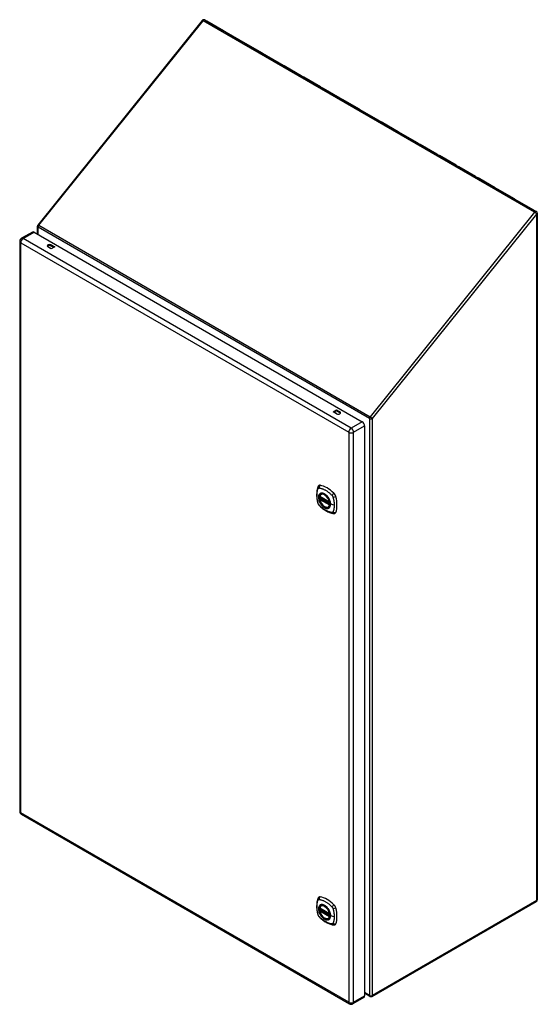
# Model space of a CAD drawing. Header units: inches. Extents: x 118.4 to 140.3, y 34.7 to 76.3.
import ezdxf

# ---------------------------------------------------------------- set-up
doc = ezdxf.new("R2010")
doc.units = ezdxf.units.IN
doc.header["$MEASUREMENT"] = 0
doc.layers.add('Visible Edges(ANSI)', color=7, linetype='Continuous', lineweight=25)
doc.layers.add('Visible Tangent Edges(ANSI)', color=7, linetype='Continuous', lineweight=25)

msp = doc.modelspace()

# ---------------------------------------------------------------- linework, layer by layer
at = {"layer": 'Visible Edges(ANSI)'}
for p, q in [((126.153, 76.302), (119.201, 67.653)), ((126.261, 76.322), (140.284, 68.226)), ((126.343, 76.272), (127.057, 75.859)), ((127.057, 75.859), (126.343, 76.272)), ((126.343, 76.272), (126.343, 76.272)), ((127.163, 75.798), (127.877, 75.386)), ((127.877, 75.386), (127.163, 75.798)), ((127.163, 75.798), (127.163, 75.798)), ((127.983, 75.325), (128.697, 74.912)), ((128.697, 74.912), (127.983, 75.325)), ((127.983, 75.325), (127.983, 75.325)), ((128.803, 74.851), (129.517, 74.439)), ((129.517, 74.439), (128.803, 74.851)), ((128.803, 74.851), (128.803, 74.851)), ((129.623, 74.378), (130.337, 73.966)), ((130.337, 73.966), (129.623, 74.378)), ((129.623, 74.378), (129.623, 74.378)), ((130.443, 73.904), (131.157, 73.492)), ((131.157, 73.492), (130.443, 73.904)), ((130.443, 73.904), (130.443, 73.904)), ((131.263, 73.431), (131.977, 73.019)), ((131.977, 73.019), (131.263, 73.431)), ((131.263, 73.431), (131.263, 73.431)), ((132.083, 72.957), (132.797, 72.545)), ((132.797, 72.545), (132.083, 72.957)), ((132.083, 72.957), (132.083, 72.957)), ((132.903, 72.484), (133.617, 72.072)), ((133.617, 72.072), (132.903, 72.484)), ((132.903, 72.484), (132.903, 72.484)), ((134.437, 71.598), (133.723, 72.01)), ((133.724, 72.01), (133.723, 72.01)), ((133.724, 72.01), (134.437, 71.598)), ((135.257, 71.125), (134.543, 71.537)), ((134.544, 71.537), (135.257, 71.125)), ((134.544, 71.537), (134.544, 71.537)), ((135.364, 71.063), (136.078, 70.651)), ((136.077, 70.651), (135.364, 71.063)), ((135.364, 71.063), (135.364, 71.063)), ((136.184, 70.59), (136.898, 70.178)), ((136.898, 70.178), (136.184, 70.59)), ((136.184, 70.59), (136.184, 70.59)), ((137.004, 70.116), (137.718, 69.704)), ((137.718, 69.704), (137.004, 70.116)), ((137.004, 70.116), (137.004, 70.116)), ((137.824, 69.643), (138.538, 69.231)), ((138.538, 69.231), (137.824, 69.643)), ((137.824, 69.643), (137.824, 69.643)), ((138.644, 69.169), (139.358, 68.757)), ((139.358, 68.757), (138.644, 69.169)), ((138.644, 69.169), (138.644, 69.169)), ((139.464, 68.696), (140.178, 68.284)), ((140.178, 68.284), (139.464, 68.696)), ((139.464, 68.696), (139.464, 68.696)), ((140.326, 68.153), (140.326, 39.131)), ((119.183, 67.267), (119.183, 67.601)), ((118.964, 67.358), (118.502, 67.091)), ((119.037, 67.351), (132.915, 59.338)), ((118.429, 66.965), (118.429, 42.869)), ((119.765, 66.643), (119.622, 66.726)), ((119.765, 66.809), (119.909, 66.726)), ((119.871, 66.705), (119.765, 66.766)), ((119.909, 66.726), (119.765, 66.643)), ((131.689, 59.759), (131.833, 59.842)), ((131.833, 59.676), (131.689, 59.759)), ((131.833, 59.798), (131.727, 59.737)), ((131.833, 59.842), (131.976, 59.759)), ((131.833, 59.842), (131.833, 59.798)), ((131.976, 59.716), (131.833, 59.798)), ((133.018, 59.16), (133.018, 35.064)), ((131.18, 56.272), (131.19, 56.278)), ((131.124, 56.168), (131.538, 55.929)), ((131.124, 56.072), (131.137, 56.08)), ((131.143, 56.092), (131.143, 56.094)), ((131.149, 56.106), (131.189, 56.13)), ((131.493, 55.73), (131.503, 55.736)), ((118.502, 42.742), (132.379, 34.73)), ((131.124, 38.774), (131.538, 38.535)), ((131.149, 38.712), (131.189, 38.736)), ((131.18, 38.878), (131.19, 38.884)), ((133.332, 35.045), (140.284, 39.059)), ((131.124, 38.679), (131.137, 38.687)), ((131.143, 38.698), (131.143, 38.701)), ((131.493, 38.336), (131.503, 38.342)), ((132.988, 34.997), (132.525, 34.73)), ((133.248, 35.045), (133.018, 35.178))]:
    msp.add_line(p, q, dxfattribs=at)
at = {"layer": 'Visible Edges(ANSI)', "flags": 128}
for points in [[(131.084, 56.637), (131.071, 56.624), (131.061, 56.61), (131.053, 56.595), (131.046, 56.581)], [(131.046, 56.581), (131.039, 56.56), (131.032, 56.54), (131.027, 56.521), (131.022, 56.503), (131.018, 56.484), (131.014, 56.465), (131.006, 56.425), (131.001, 56.384), (130.997, 56.343), (130.994, 56.3), (130.994, 56.257), (130.994, 56.214), (130.997, 56.17), (131.001, 56.125), (131.006, 56.081), (131.013, 56.035), (131.021, 55.99), (131.031, 55.944), (131.037, 55.921), (131.039, 55.909), (131.043, 55.895)], [(131.118, 56.181), (131.122, 56.196), (131.127, 56.21), (131.134, 56.223), (131.141, 56.235), (131.149, 56.246), (131.159, 56.256), (131.169, 56.264), (131.18, 56.272)], [(131.433, 56.192), (131.451, 56.169), (131.469, 56.146), (131.486, 56.121), (131.501, 56.096), (131.516, 56.07), (131.529, 56.043), (131.54, 56.016), (131.55, 55.988)], [(131.043, 55.895), (131.048, 55.882), (131.053, 55.869), (131.059, 55.856), (131.065, 55.844), (131.072, 55.832), (131.08, 55.821), (131.089, 55.81), (131.099, 55.799)], [(131.099, 55.799), (131.109, 55.789), (131.118, 55.78), (131.135, 55.764), (131.169, 55.733), (131.205, 55.703), (131.24, 55.674), (131.277, 55.647), (131.313, 55.622), (131.35, 55.598), (131.387, 55.575), (131.425, 55.554), (131.463, 55.535), (131.501, 55.518), (131.539, 55.503), (131.577, 55.489), (131.615, 55.477), (131.654, 55.467), (131.673, 55.463), (131.683, 55.461), (131.694, 55.459)], [(131.493, 55.73), (131.481, 55.724), (131.469, 55.719), (131.457, 55.716), (131.443, 55.714), (131.43, 55.714), (131.416, 55.715), (131.402, 55.717), (131.387, 55.72), (131.373, 55.725), (131.358, 55.731), (131.343, 55.738), (131.329, 55.746), (131.314, 55.755), (131.299, 55.765), (131.285, 55.776), (131.271, 55.788), (131.257, 55.801), (131.244, 55.815), (131.231, 55.83), (131.218, 55.845), (131.206, 55.861), (131.194, 55.878), (131.183, 55.895), (131.173, 55.913), (131.163, 55.931), (131.154, 55.949), (131.146, 55.967), (131.139, 55.986), (131.132, 56.004), (131.127, 56.023), (131.122, 56.042), (131.118, 56.06)], [(131.137, 56.08), (131.14, 56.082), (131.142, 56.086), (131.143, 56.089), (131.143, 56.092)], [(131.694, 55.459), (131.71, 55.457), (131.726, 55.457), (131.744, 55.459), (131.762, 55.464)], [(131.046, 39.187), (131.039, 39.166), (131.032, 39.146), (131.027, 39.128), (131.022, 39.109), (131.018, 39.091), (131.014, 39.071), (131.006, 39.031), (131.001, 38.99), (130.997, 38.949), (130.994, 38.907), (130.994, 38.864), (130.994, 38.82), (130.997, 38.776), (131.001, 38.732), (131.006, 38.687), (131.013, 38.642), (131.021, 38.596), (131.031, 38.55), (131.037, 38.527), (131.039, 38.516), (131.043, 38.502)], [(131.084, 39.244), (131.071, 39.23), (131.061, 39.216), (131.053, 39.201), (131.046, 39.187)], [(131.118, 38.787), (131.122, 38.802), (131.127, 38.816), (131.134, 38.829), (131.141, 38.841), (131.149, 38.852), (131.159, 38.862), (131.169, 38.871), (131.18, 38.878)], [(131.433, 38.798), (131.451, 38.776), (131.469, 38.752), (131.486, 38.728), (131.501, 38.702), (131.516, 38.676), (131.529, 38.649), (131.54, 38.622), (131.55, 38.595)], [(131.043, 38.502), (131.048, 38.488), (131.053, 38.475), (131.059, 38.462), (131.065, 38.45), (131.072, 38.438), (131.08, 38.427), (131.089, 38.416), (131.099, 38.405)], [(131.099, 38.405), (131.109, 38.395), (131.118, 38.386), (131.135, 38.37), (131.169, 38.339), (131.205, 38.309), (131.24, 38.281), (131.277, 38.253), (131.313, 38.228), (131.35, 38.204), (131.387, 38.181), (131.425, 38.161), (131.463, 38.142), (131.501, 38.124), (131.539, 38.109), (131.577, 38.095), (131.615, 38.083), (131.654, 38.073), (131.673, 38.069), (131.683, 38.067), (131.694, 38.065)], [(131.493, 38.336), (131.481, 38.33), (131.469, 38.326), (131.457, 38.322), (131.443, 38.321), (131.43, 38.32), (131.416, 38.321), (131.402, 38.323), (131.387, 38.326), (131.373, 38.331), (131.358, 38.337), (131.343, 38.344), (131.329, 38.352), (131.314, 38.361), (131.299, 38.371), (131.285, 38.382), (131.271, 38.395), (131.257, 38.408), (131.244, 38.421), (131.231, 38.436), (131.218, 38.451), (131.206, 38.467), (131.194, 38.484), (131.183, 38.501), (131.173, 38.519), (131.163, 38.537), (131.154, 38.555), (131.146, 38.573), (131.139, 38.592), (131.132, 38.611), (131.127, 38.629), (131.122, 38.648), (131.118, 38.666)], [(131.137, 38.687), (131.14, 38.689), (131.142, 38.692), (131.143, 38.695), (131.143, 38.698)], [(131.694, 38.065), (131.71, 38.064), (131.726, 38.064), (131.744, 38.066), (131.762, 38.07)]]:
    msp.add_lwpolyline(points, dxfattribs=at)
at = {"layer": 'Visible Edges(ANSI)'}
for centre, radius, start, end in [((126.219, 76.249), 0.084, 60, 141.206), ((140.242, 68.153), 0.084, 0, 60), ((119.267, 67.601), 0.084, 141.206, 180), ((118.575, 66.965), 0.146, 120, 180), ((131.13, 56.178), 0.0118, 166.5554, 240), ((131.13, 56.062), 0.0118, 120, 190.611), ((131.154, 56.096), 0.0118, 120, 187.8283), ((131.543, 55.939), 0.0118, 240, 282.6344), ((118.575, 42.869), 0.146, 180, 240), ((140.242, 39.131), 0.084, 300, 0), ((131.13, 38.784), 0.0118, 166.5554, 240), ((131.154, 38.702), 0.0118, 120, 187.8283), ((131.13, 38.668), 0.0118, 120, 190.611), ((131.543, 38.545), 0.0118, 240, 282.6344), ((133.29, 35.118), 0.084, 240, 300), ((132.452, 34.857), 0.146, 240, 300)]:
    msp.add_arc(centre, radius, start, end, dxfattribs=at)
for centre, major_axis, start_param, end_param in [((126.313, 76.195), (0.042, 0.0727), 0.260445, 0.261799), ((126.313, 76.195), (0.042, 0.0727), 0.261799, 0.263154), ((127.027, 75.783), (0.042, 0.0727), 0.260445, 0.261799), ((127.027, 75.783), (0.042, 0.0727), 0.261799, 0.263153), ((127.133, 75.722), (0.042, 0.0727), 0.260445, 0.261799), ((127.133, 75.722), (0.042, 0.0727), 0.261799, 0.263154), ((127.847, 75.309), (0.042, 0.0727), 0.260445, 0.261799), ((127.847, 75.309), (0.042, 0.0727), 0.261799, 0.263153), ((127.953, 75.248), (0.042, 0.0727), 0.260445, 0.261799), ((127.953, 75.248), (0.042, 0.0727), 0.261799, 0.263154), ((128.667, 74.836), (0.042, 0.0727), 0.260445, 0.261799), ((128.667, 74.836), (0.042, 0.0727), 0.261799, 0.263153), ((128.773, 74.775), (0.042, 0.0727), 0.260445, 0.261799), ((128.773, 74.775), (0.042, 0.0727), 0.261799, 0.263154), ((129.487, 74.362), (0.042, 0.0727), 0.260445, 0.261799), ((129.487, 74.362), (0.042, 0.0727), 0.261799, 0.263154), ((129.593, 74.301), (0.042, 0.0727), 0.260445, 0.261799), ((129.593, 74.301), (0.042, 0.0727), 0.261799, 0.263154), ((130.307, 73.889), (0.042, 0.0727), 0.260445, 0.261799), ((130.307, 73.889), (0.042, 0.0727), 0.261799, 0.263154), ((130.413, 73.828), (0.042, 0.0727), 0.260445, 0.261799), ((130.413, 73.828), (0.042, 0.0727), 0.261799, 0.263154), ((131.127, 73.416), (0.042, 0.0727), 0.260445, 0.261799), ((131.127, 73.416), (0.042, 0.0727), 0.261799, 0.263154), ((131.233, 73.354), (0.042, 0.0727), 0.260445, 0.261799), ((131.233, 73.354), (0.042, 0.0727), 0.261799, 0.263154), ((131.947, 72.942), (0.042, 0.0727), 0.260445, 0.261799), ((131.947, 72.942), (0.042, 0.0727), 0.261799, 0.263154), ((132.054, 72.881), (0.042, 0.0727), 0.260445, 0.261799), ((132.054, 72.881), (0.042, 0.0727), 0.261799, 0.263154), ((132.767, 72.469), (0.042, 0.0727), 0.260445, 0.261799), ((132.767, 72.469), (0.042, 0.0727), 0.261799, 0.263154), ((132.874, 72.407), (0.042, 0.0727), 0.260445, 0.261799), ((132.874, 72.407), (0.042, 0.0727), 0.261799, 0.263154), ((133.588, 71.995), (0.042, 0.0727), 0.260445, 0.261799), ((133.588, 71.995), (0.042, 0.0727), 0.261799, 0.263154), ((133.694, 71.934), (0.042, 0.0727), 0.260445, 0.261799), ((133.694, 71.934), (0.042, 0.0727), 0.261799, 0.263154), ((134.408, 71.522), (0.042, 0.0727), 0.260445, 0.261799), ((134.408, 71.522), (0.042, 0.0727), 0.261799, 0.263154), ((134.514, 71.46), (0.042, 0.0727), 0.261799, 0.263154), ((134.514, 71.46), (0.042, 0.0727), 0.260445, 0.261799), ((135.228, 71.048), (0.042, 0.0727), 0.260445, 0.261799), ((135.228, 71.048), (0.042, 0.0727), 0.261799, 0.263154), ((135.334, 70.987), (0.042, 0.0727), 0.260445, 0.261799), ((135.334, 70.987), (0.042, 0.0727), 0.261799, 0.263154), ((136.048, 70.575), (0.042, 0.0727), 0.261799, 0.263154), ((136.048, 70.575), (0.042, 0.0727), 0.260445, 0.261799), ((136.154, 70.513), (0.042, 0.0727), 0.260445, 0.261799), ((136.154, 70.513), (0.042, 0.0727), 0.261799, 0.263154), ((136.868, 70.101), (0.042, 0.0727), 0.260445, 0.261799), ((136.868, 70.101), (0.042, 0.0727), 0.261799, 0.263154), ((136.974, 70.04), (0.042, 0.0727), 0.260445, 0.261799), ((136.974, 70.04), (0.042, 0.0727), 0.261799, 0.263154), ((137.688, 69.628), (0.042, 0.0727), 0.260445, 0.261799), ((137.688, 69.628), (0.042, 0.0727), 0.261799, 0.263153), ((137.794, 69.566), (0.042, 0.0727), 0.260445, 0.261799), ((137.794, 69.566), (0.042, 0.0727), 0.261799, 0.263154), ((138.508, 69.154), (0.042, 0.0727), 0.260445, 0.261799), ((138.508, 69.154), (0.042, 0.0727), 0.261799, 0.263153), ((138.614, 69.093), (0.042, 0.0727), 0.260445, 0.261799), ((138.614, 69.093), (0.042, 0.0727), 0.261799, 0.263154), ((139.328, 68.681), (0.042, 0.0727), 0.260445, 0.261799), ((139.328, 68.681), (0.042, 0.0727), 0.261799, 0.263153), ((139.434, 68.619), (0.042, 0.0727), 0.260445, 0.261799), ((139.434, 68.619), (0.042, 0.0727), 0.261799, 0.263154), ((140.148, 68.207), (0.042, 0.0727), 0.260445, 0.261799), ((140.148, 68.207), (0.042, 0.0727), 0.261799, 0.263153), ((119.037, 67.231), (-0.073, 0.126), 5.497787, 6.283185), ((119.693, 66.768), (-0.101, 0), 3.926991, 7.068583), ((119.693, 66.724), (-0.101, 0), 3.926991, 5.905007), ((131.905, 59.717), (0.102, 0), 3.926991, 7.068583), ((131.905, 59.674), (0.102, 0), 0.378178, 0.785398), ((132.915, 59.219), (0.073, -0.126), 0.785398, 2.356194), ((131.183, 56.492), (-0.089, 0.153), 5.825423, 6.408181), ((131.434, 55.494), (-0.64, 1.108), 5.170151, 5.825423), ((131.329, 55.997), (0.157, -0.273), 2.363977, 7.060801), ((131.685, 56.202), (0.089, -0.153), 1.113034, 2.028558), ((130.947, 56.338), (-0.64, 1.108), 3.599355, 4.254627), ((131.685, 55.623), (0.089, -0.153), 6.158189, 6.740947), ((131.183, 39.098), (-0.089, 0.153), 5.825423, 6.408181), ((131.434, 38.101), (-0.64, 1.108), 5.170151, 5.825423), ((131.329, 38.603), (0.157, -0.273), 2.363977, 7.060801), ((131.685, 38.808), (0.089, -0.153), 1.113034, 2.028558), ((130.947, 38.944), (-0.64, 1.108), 3.599355, 4.254627), ((131.685, 38.229), (0.089, -0.153), 6.158189, 6.740947), ((132.915, 35.124), (0.073, -0.126), 0, 0.785398)]:
    msp.add_ellipse(centre, major_axis=major_axis, ratio=0.57735, start_param=start_param, end_param=end_param, dxfattribs=at)
for centre in [(131.326, 55.995), (131.326, 38.601)]:
    msp.add_ellipse(centre, major_axis=(-0.16, 0.277), ratio=0.57735, dxfattribs=at)
at = {"layer": 'Visible Tangent Edges(ANSI)'}
for p, q in [((119.237, 67.643), (126.189, 76.292)), ((140.213, 68.195), (126.189, 76.292)), ((126.343, 76.272), (126.343, 76.272)), ((127.163, 75.798), (127.163, 75.798)), ((127.983, 75.325), (127.983, 75.325)), ((128.803, 74.851), (128.803, 74.851)), ((129.623, 74.378), (129.623, 74.378)), ((130.443, 73.904), (130.443, 73.904)), ((131.263, 73.431), (131.263, 73.431)), ((132.083, 72.957), (132.083, 72.957)), ((132.903, 72.484), (132.903, 72.484)), ((133.723, 72.01), (133.723, 72.01)), ((134.544, 71.537), (134.544, 71.537)), ((135.364, 71.063), (135.364, 71.063)), ((136.184, 70.59), (136.184, 70.59)), ((137.004, 70.116), (137.004, 70.116)), ((137.824, 69.643), (137.824, 69.643)), ((138.644, 69.169), (138.644, 69.169)), ((139.464, 68.696), (139.464, 68.696)), ((140.213, 68.195), (133.26, 59.546)), ((133.349, 59.47), (140.302, 68.119)), ((140.302, 39.097), (140.302, 68.119)), ((133.231, 59.47), (119.207, 67.566)), ((119.207, 67.252), (119.207, 67.566)), ((119.237, 67.643), (133.26, 59.546)), ((118.575, 67.084), (119.037, 67.351)), ((132.452, 59.071), (118.575, 67.084)), ((118.471, 66.905), (132.349, 58.893)), ((118.471, 42.809), (118.471, 66.905)), ((119.701, 66.682), (119.701, 66.68)), ((119.767, 66.644), (119.701, 66.682)), ((119.765, 66.809), (119.765, 66.766)), ((131.85, 59.668), (131.729, 59.738)), ((131.976, 59.759), (131.976, 59.716)), ((132.915, 59.338), (132.452, 59.071)), ((132.555, 58.893), (133.018, 59.16)), ((133.231, 59.47), (133.231, 35.083)), ((133.349, 35.083), (133.349, 59.47)), ((132.349, 58.893), (132.349, 34.797)), ((132.555, 34.797), (132.555, 58.893)), ((131.535, 55.934), (131.121, 56.173)), ((131.121, 56.057), (131.535, 55.818)), ((131.13, 56.072), (131.141, 56.078)), ((131.543, 55.833), (131.13, 56.072)), ((131.141, 56.078), (131.551, 55.842)), ((131.552, 55.859), (131.149, 56.091)), ((131.154, 56.106), (131.193, 56.128)), ((131.552, 55.876), (131.154, 56.106)), ((131.55, 55.837), (131.543, 55.833)), ((131.734, 55.808), (131.577, 55.848)), ((132.349, 34.797), (118.471, 42.809)), ((131.535, 38.54), (131.121, 38.779)), ((131.154, 38.712), (131.193, 38.734)), ((131.552, 38.482), (131.154, 38.712)), ((140.302, 39.097), (133.349, 35.083)), ((131.121, 38.664), (131.535, 38.425)), ((131.13, 38.678), (131.141, 38.685)), ((131.543, 38.439), (131.13, 38.678)), ((131.141, 38.685), (131.551, 38.448)), ((131.552, 38.465), (131.149, 38.697)), ((131.55, 38.443), (131.543, 38.439)), ((131.734, 38.415), (131.577, 38.454)), ((132.555, 34.797), (133.018, 35.064)), ((133.231, 35.083), (133.018, 35.206))]:
    msp.add_line(p, q, dxfattribs=at)
at = {"layer": 'Visible Tangent Edges(ANSI)', "flags": 128}
for points in [[(119.704, 66.679), (119.704, 66.679), (119.704, 66.679), (119.704, 66.679), (119.704, 66.679), (119.703, 66.679), (119.703, 66.679), (119.703, 66.68), (119.703, 66.68), (119.703, 66.68), (119.703, 66.68), (119.703, 66.68), (119.703, 66.68), (119.702, 66.681), (119.702, 66.681), (119.702, 66.681), (119.702, 66.681), (119.702, 66.681), (119.702, 66.681), (119.702, 66.682), (119.701, 66.682), (119.701, 66.682), (119.701, 66.682), (119.701, 66.682), (119.701, 66.682)], [(119.701, 66.682), (119.701, 66.682), (119.701, 66.682), (119.701, 66.682), (119.701, 66.682), (119.701, 66.682), (119.701, 66.682), (119.701, 66.682), (119.701, 66.681), (119.701, 66.681), (119.701, 66.681), (119.701, 66.681), (119.701, 66.681), (119.701, 66.681), (119.701, 66.681), (119.701, 66.681), (119.701, 66.681), (119.702, 66.681), (119.702, 66.68), (119.702, 66.68), (119.702, 66.68), (119.702, 66.68), (119.702, 66.68), (119.702, 66.68), (119.702, 66.68)], [(131.057, 55.881), (131.047, 55.914), (131.04, 55.944), (131.033, 55.973), (131.027, 56.003), (131.021, 56.032), (131.017, 56.061), (131.013, 56.09), (131.009, 56.119), (131.007, 56.147), (131.005, 56.175), (131.004, 56.203), (131.004, 56.23), (131.004, 56.257), (131.005, 56.283), (131.007, 56.309), (131.009, 56.334), (131.013, 56.358), (131.017, 56.383), (131.021, 56.406), (131.027, 56.429), (131.033, 56.451), (131.04, 56.473), (131.047, 56.494), (131.057, 56.516)], [(131.057, 56.516), (131.058, 56.517), (131.059, 56.519), (131.06, 56.521), (131.061, 56.522), (131.062, 56.524), (131.063, 56.525), (131.065, 56.526), (131.066, 56.527), (131.067, 56.529), (131.069, 56.53), (131.07, 56.531), (131.072, 56.532), (131.073, 56.532), (131.075, 56.533), (131.077, 56.534), (131.078, 56.535), (131.08, 56.535), (131.082, 56.536), (131.083, 56.536), (131.085, 56.536), (131.087, 56.536), (131.089, 56.537), (131.091, 56.537), (131.093, 56.537)], [(131.13, 56.292), (131.122, 56.284), (131.113, 56.275), (131.106, 56.265), (131.099, 56.254), (131.093, 56.242), (131.087, 56.23), (131.083, 56.216), (131.079, 56.202), (131.076, 56.188), (131.074, 56.172), (131.073, 56.156), (131.073, 56.14), (131.073, 56.122), (131.074, 56.105), (131.076, 56.087), (131.079, 56.069), (131.083, 56.051), (131.088, 56.032), (131.093, 56.013), (131.099, 55.994), (131.106, 55.976), (131.113, 55.957), (131.122, 55.938), (131.13, 55.92)], [(131.574, 55.85), (131.569, 55.792), (131.552, 55.744), (131.524, 55.706), (131.488, 55.682), (131.444, 55.673), (131.394, 55.678), (131.342, 55.698), (131.288, 55.731), (131.237, 55.777), (131.189, 55.832), (131.148, 55.895), (131.115, 55.962), (131.091, 56.031), (131.079, 56.099), (131.077, 56.161), (131.087, 56.216), (131.108, 56.261), (131.139, 56.293), (131.178, 56.311), (131.225, 56.315), (131.276, 56.305), (131.329, 56.28), (131.382, 56.241), (131.433, 56.192)], [(131.093, 56.537), (131.117, 56.534), (131.139, 56.53), (131.161, 56.525), (131.184, 56.519), (131.206, 56.513), (131.229, 56.505), (131.252, 56.497), (131.275, 56.488), (131.299, 56.477), (131.322, 56.466), (131.345, 56.454), (131.369, 56.441), (131.392, 56.427), (131.415, 56.412), (131.438, 56.397), (131.462, 56.38), (131.484, 56.363), (131.507, 56.345), (131.53, 56.326), (131.553, 56.306), (131.575, 56.286), (131.597, 56.266), (131.619, 56.244), (131.642, 56.219)], [(131.164, 56.311), (131.162, 56.31), (131.161, 56.31), (131.159, 56.309), (131.158, 56.308), (131.156, 56.308), (131.155, 56.307), (131.153, 56.306), (131.152, 56.306), (131.15, 56.305), (131.149, 56.304), (131.148, 56.303), (131.146, 56.303), (131.145, 56.302), (131.144, 56.301), (131.142, 56.3), (131.141, 56.299), (131.139, 56.298), (131.138, 56.297), (131.137, 56.297), (131.136, 56.296), (131.134, 56.295), (131.133, 56.294), (131.132, 56.293), (131.13, 56.292)], [(131.486, 56.125), (131.474, 56.142), (131.462, 56.158), (131.45, 56.174), (131.437, 56.19), (131.424, 56.205), (131.41, 56.219), (131.397, 56.232), (131.383, 56.244), (131.368, 56.256), (131.354, 56.267), (131.339, 56.276), (131.325, 56.285), (131.31, 56.293), (131.296, 56.3), (131.281, 56.306), (131.267, 56.311), (131.253, 56.315), (131.239, 56.317), (131.225, 56.319), (131.212, 56.32), (131.199, 56.319), (131.187, 56.317), (131.175, 56.315), (131.164, 56.311)], [(131.642, 56.219), (131.643, 56.218), (131.644, 56.217), (131.645, 56.216), (131.646, 56.215), (131.647, 56.214), (131.648, 56.212), (131.649, 56.211), (131.65, 56.21), (131.651, 56.209), (131.652, 56.208), (131.653, 56.206), (131.654, 56.205), (131.655, 56.204), (131.656, 56.203), (131.657, 56.201), (131.657, 56.2), (131.658, 56.199), (131.659, 56.198), (131.66, 56.196), (131.661, 56.195), (131.662, 56.194), (131.662, 56.192), (131.663, 56.191), (131.664, 56.19)], [(131.093, 55.818), (131.091, 55.82), (131.089, 55.823), (131.087, 55.825), (131.085, 55.827), (131.084, 55.83), (131.082, 55.832), (131.08, 55.835), (131.078, 55.837), (131.077, 55.84), (131.075, 55.842), (131.073, 55.845), (131.072, 55.848), (131.07, 55.85), (131.069, 55.853), (131.067, 55.856), (131.066, 55.859), (131.065, 55.861), (131.063, 55.864), (131.062, 55.867), (131.061, 55.87), (131.06, 55.873), (131.059, 55.875), (131.058, 55.878), (131.057, 55.881)], [(131.642, 55.501), (131.619, 55.503), (131.597, 55.507), (131.575, 55.512), (131.553, 55.518), (131.53, 55.525), (131.507, 55.533), (131.484, 55.541), (131.462, 55.551), (131.438, 55.561), (131.415, 55.572), (131.392, 55.585), (131.369, 55.598), (131.345, 55.612), (131.322, 55.626), (131.299, 55.642), (131.275, 55.658), (131.252, 55.675), (131.229, 55.693), (131.206, 55.712), (131.184, 55.731), (131.161, 55.751), (131.139, 55.772), (131.117, 55.793), (131.093, 55.818)], [(131.13, 55.92), (131.132, 55.918), (131.133, 55.915), (131.134, 55.913), (131.136, 55.91), (131.137, 55.908), (131.138, 55.905), (131.139, 55.903), (131.141, 55.901), (131.142, 55.898), (131.144, 55.896), (131.145, 55.893), (131.146, 55.891), (131.148, 55.888), (131.149, 55.886), (131.15, 55.884), (131.152, 55.881), (131.153, 55.879), (131.155, 55.877), (131.156, 55.874), (131.158, 55.872), (131.159, 55.869), (131.161, 55.867), (131.162, 55.865), (131.164, 55.862)], [(131.137, 56.08), (131.137, 56.08), (131.137, 56.08), (131.137, 56.08), (131.137, 56.08), (131.137, 56.08), (131.137, 56.08), (131.137, 56.08), (131.137, 56.08), (131.137, 56.08), (131.137, 56.08), (131.137, 56.08), (131.137, 56.08), (131.137, 56.08), (131.137, 56.08), (131.137, 56.08), (131.137, 56.08), (131.137, 56.08), (131.137, 56.08), (131.137, 56.08), (131.137, 56.08), (131.137, 56.08), (131.137, 56.08), (131.137, 56.08), (131.137, 56.08)], [(131.137, 56.08), (131.137, 56.08), (131.137, 56.08), (131.137, 56.08), (131.137, 56.08), (131.137, 56.08), (131.137, 56.08), (131.137, 56.08), (131.137, 56.08), (131.137, 56.08), (131.137, 56.08), (131.138, 56.08), (131.138, 56.08), (131.138, 56.08), (131.138, 56.08), (131.138, 56.08), (131.138, 56.08), (131.138, 56.079), (131.138, 56.079), (131.138, 56.079), (131.139, 56.079), (131.139, 56.079), (131.139, 56.079), (131.139, 56.079), (131.139, 56.079)], [(131.139, 56.079), (131.139, 56.079), (131.139, 56.079), (131.14, 56.079), (131.14, 56.079), (131.14, 56.079), (131.14, 56.079), (131.14, 56.079), (131.14, 56.079), (131.14, 56.079), (131.14, 56.079), (131.14, 56.079), (131.14, 56.079), (131.14, 56.079), (131.14, 56.079), (131.14, 56.079), (131.14, 56.079), (131.14, 56.079), (131.14, 56.079), (131.141, 56.079), (131.141, 56.079), (131.141, 56.078), (131.141, 56.078), (131.141, 56.078), (131.141, 56.078)], [(131.143, 56.093), (131.143, 56.093), (131.143, 56.093), (131.143, 56.093), (131.143, 56.093), (131.143, 56.093), (131.143, 56.093), (131.143, 56.093), (131.143, 56.093), (131.143, 56.093), (131.143, 56.093), (131.143, 56.093), (131.143, 56.093), (131.143, 56.093), (131.143, 56.093), (131.143, 56.093), (131.143, 56.093), (131.143, 56.092), (131.143, 56.092), (131.143, 56.092), (131.143, 56.092), (131.143, 56.092), (131.143, 56.092), (131.143, 56.092), (131.143, 56.092)], [(131.146, 56.093), (131.146, 56.093), (131.146, 56.093), (131.146, 56.093), (131.145, 56.093), (131.145, 56.093), (131.145, 56.093), (131.145, 56.093), (131.145, 56.093), (131.145, 56.093), (131.144, 56.093), (131.144, 56.093), (131.144, 56.093), (131.144, 56.093), (131.144, 56.093), (131.144, 56.093), (131.144, 56.093), (131.144, 56.093), (131.144, 56.093), (131.143, 56.093), (131.143, 56.093), (131.143, 56.093), (131.143, 56.093), (131.143, 56.093), (131.143, 56.093)], [(131.149, 56.091), (131.149, 56.091), (131.149, 56.091), (131.149, 56.091), (131.149, 56.091), (131.148, 56.092), (131.148, 56.092), (131.148, 56.092), (131.148, 56.092), (131.148, 56.092), (131.148, 56.092), (131.148, 56.092), (131.148, 56.092), (131.148, 56.092), (131.147, 56.092), (131.147, 56.092), (131.147, 56.092), (131.147, 56.092), (131.147, 56.092), (131.147, 56.092), (131.147, 56.093), (131.147, 56.093), (131.146, 56.093), (131.146, 56.093), (131.146, 56.093)], [(131.164, 55.862), (131.175, 55.846), (131.187, 55.829), (131.2, 55.813), (131.212, 55.798), (131.226, 55.783), (131.239, 55.769), (131.253, 55.756), (131.267, 55.744), (131.281, 55.732), (131.296, 55.721), (131.31, 55.712), (131.325, 55.703), (131.339, 55.695), (131.354, 55.688), (131.368, 55.682), (131.383, 55.677), (131.397, 55.673), (131.41, 55.67), (131.424, 55.669), (131.437, 55.668), (131.45, 55.669), (131.462, 55.67), (131.474, 55.673), (131.486, 55.677)], [(131.519, 56.067), (131.518, 56.07), (131.516, 56.072), (131.515, 56.075), (131.514, 56.077), (131.512, 56.08), (131.511, 56.082), (131.51, 56.085), (131.508, 56.087), (131.507, 56.09), (131.506, 56.092), (131.504, 56.094), (131.503, 56.097), (131.501, 56.099), (131.5, 56.102), (131.499, 56.104), (131.497, 56.106), (131.496, 56.109), (131.494, 56.111), (131.493, 56.113), (131.491, 56.116), (131.49, 56.118), (131.489, 56.12), (131.487, 56.123), (131.486, 56.125)], [(131.577, 55.848), (131.577, 55.857), (131.577, 55.865), (131.576, 55.874), (131.576, 55.883), (131.575, 55.892), (131.573, 55.901), (131.572, 55.91), (131.57, 55.919), (131.569, 55.928), (131.567, 55.937), (131.564, 55.946), (131.562, 55.956), (131.56, 55.965), (131.557, 55.974), (131.554, 55.984), (131.551, 55.993), (131.547, 56.003), (131.544, 56.012), (131.54, 56.021), (131.536, 56.031), (131.532, 56.04), (131.528, 56.049), (131.523, 56.058), (131.519, 56.067)], [(131.519, 55.696), (131.523, 55.7), (131.528, 55.704), (131.532, 55.708), (131.536, 55.713), (131.54, 55.718), (131.544, 55.723), (131.547, 55.728), (131.551, 55.734), (131.554, 55.74), (131.557, 55.746), (131.56, 55.752), (131.562, 55.758), (131.565, 55.765), (131.567, 55.771), (131.569, 55.778), (131.57, 55.785), (131.572, 55.793), (131.573, 55.8), (131.575, 55.808), (131.576, 55.816), (131.576, 55.824), (131.577, 55.832), (131.577, 55.84), (131.577, 55.848)], [(131.55, 55.988), (131.552, 55.982), (131.554, 55.976), (131.556, 55.97), (131.557, 55.965), (131.559, 55.959), (131.561, 55.953), (131.562, 55.947), (131.563, 55.941), (131.565, 55.935), (131.566, 55.929), (131.567, 55.923), (131.568, 55.918), (131.569, 55.912), (131.57, 55.906), (131.571, 55.9), (131.572, 55.895), (131.572, 55.889), (131.573, 55.883), (131.573, 55.878), (131.574, 55.872), (131.574, 55.867), (131.574, 55.861), (131.574, 55.856), (131.574, 55.85)], [(131.664, 56.19), (131.665, 56.188), (131.665, 56.187), (131.666, 56.186), (131.667, 56.184), (131.668, 56.183), (131.668, 56.182), (131.669, 56.18), (131.67, 56.179), (131.67, 56.177), (131.671, 56.176), (131.672, 56.175), (131.672, 56.173), (131.673, 56.172), (131.673, 56.171), (131.674, 56.169), (131.675, 56.168), (131.675, 56.166), (131.676, 56.165), (131.676, 56.163), (131.677, 56.162), (131.677, 56.161), (131.678, 56.159), (131.678, 56.158), (131.679, 56.156)], [(131.679, 56.156), (131.685, 56.138), (131.689, 56.123), (131.692, 56.109), (131.696, 56.094), (131.7, 56.079), (131.703, 56.064), (131.706, 56.05), (131.709, 56.035), (131.712, 56.02), (131.715, 56.006), (131.718, 55.991), (131.72, 55.977), (131.722, 55.962), (131.724, 55.948), (131.726, 55.933), (131.728, 55.919), (131.729, 55.905), (131.73, 55.891), (131.732, 55.877), (131.732, 55.863), (131.733, 55.849), (131.734, 55.836), (131.734, 55.822), (131.734, 55.808)], [(131.734, 55.808), (131.734, 55.795), (131.734, 55.782), (131.733, 55.768), (131.732, 55.755), (131.732, 55.742), (131.73, 55.73), (131.729, 55.717), (131.728, 55.704), (131.726, 55.692), (131.724, 55.68), (131.722, 55.667), (131.72, 55.655), (131.718, 55.644), (131.715, 55.632), (131.712, 55.62), (131.709, 55.609), (131.706, 55.598), (131.703, 55.586), (131.7, 55.576), (131.696, 55.565), (131.692, 55.554), (131.689, 55.544), (131.685, 55.533), (131.679, 55.522)], [(131.486, 55.677), (131.487, 55.677), (131.489, 55.678), (131.49, 55.678), (131.491, 55.679), (131.493, 55.68), (131.494, 55.68), (131.496, 55.681), (131.497, 55.682), (131.499, 55.683), (131.5, 55.683), (131.501, 55.684), (131.503, 55.685), (131.504, 55.686), (131.506, 55.687), (131.507, 55.687), (131.508, 55.688), (131.51, 55.689), (131.511, 55.69), (131.512, 55.691), (131.514, 55.692), (131.515, 55.693), (131.516, 55.694), (131.518, 55.695), (131.519, 55.696)], [(131.679, 55.522), (131.678, 55.52), (131.677, 55.518), (131.676, 55.517), (131.675, 55.515), (131.674, 55.514), (131.672, 55.513), (131.671, 55.511), (131.67, 55.51), (131.668, 55.509), (131.667, 55.508), (131.665, 55.507), (131.664, 55.506), (131.662, 55.505), (131.661, 55.504), (131.659, 55.504), (131.657, 55.503), (131.656, 55.502), (131.654, 55.502), (131.652, 55.502), (131.65, 55.501), (131.648, 55.501), (131.646, 55.501), (131.644, 55.501), (131.642, 55.501)], [(131.057, 39.122), (131.058, 39.123), (131.059, 39.125), (131.06, 39.127), (131.061, 39.128), (131.062, 39.13), (131.063, 39.131), (131.065, 39.132), (131.066, 39.134), (131.067, 39.135), (131.069, 39.136), (131.07, 39.137), (131.072, 39.138), (131.073, 39.139), (131.075, 39.139), (131.077, 39.14), (131.078, 39.141), (131.08, 39.141), (131.082, 39.142), (131.083, 39.142), (131.085, 39.142), (131.087, 39.143), (131.089, 39.143), (131.091, 39.143), (131.093, 39.143)], [(131.093, 39.143), (131.117, 39.14), (131.139, 39.136), (131.161, 39.131), (131.184, 39.126), (131.206, 39.119), (131.229, 39.112), (131.252, 39.103), (131.275, 39.094), (131.299, 39.084), (131.322, 39.072), (131.345, 39.06), (131.369, 39.047), (131.392, 39.033), (131.415, 39.019), (131.438, 39.003), (131.462, 38.986), (131.484, 38.969), (131.507, 38.951), (131.53, 38.932), (131.553, 38.913), (131.575, 38.892), (131.597, 38.872), (131.619, 38.85), (131.642, 38.825)], [(131.057, 38.487), (131.047, 38.52), (131.04, 38.55), (131.033, 38.58), (131.027, 38.609), (131.021, 38.638), (131.017, 38.667), (131.013, 38.696), (131.009, 38.725), (131.007, 38.753), (131.005, 38.781), (131.004, 38.809), (131.004, 38.836), (131.004, 38.863), (131.005, 38.889), (131.007, 38.915), (131.009, 38.94), (131.013, 38.965), (131.017, 38.989), (131.021, 39.012), (131.027, 39.035), (131.033, 39.057), (131.04, 39.079), (131.047, 39.1), (131.057, 39.122)], [(131.13, 38.898), (131.122, 38.89), (131.113, 38.881), (131.106, 38.871), (131.099, 38.86), (131.093, 38.848), (131.087, 38.836), (131.083, 38.823), (131.079, 38.808), (131.076, 38.794), (131.074, 38.778), (131.073, 38.762), (131.073, 38.746), (131.073, 38.729), (131.074, 38.711), (131.076, 38.693), (131.079, 38.675), (131.083, 38.657), (131.088, 38.638), (131.093, 38.619), (131.099, 38.601), (131.106, 38.582), (131.113, 38.563), (131.122, 38.545), (131.13, 38.526)], [(131.574, 38.457), (131.569, 38.398), (131.552, 38.35), (131.524, 38.312), (131.488, 38.288), (131.444, 38.279), (131.394, 38.284), (131.342, 38.304), (131.288, 38.337), (131.237, 38.383), (131.189, 38.438), (131.148, 38.501), (131.115, 38.568), (131.091, 38.637), (131.079, 38.705), (131.077, 38.767), (131.087, 38.822), (131.108, 38.867), (131.139, 38.899), (131.178, 38.918), (131.225, 38.922), (131.276, 38.911), (131.329, 38.886), (131.382, 38.848), (131.433, 38.798)], [(131.164, 38.917), (131.162, 38.917), (131.161, 38.916), (131.159, 38.915), (131.158, 38.915), (131.156, 38.914), (131.155, 38.913), (131.153, 38.913), (131.152, 38.912), (131.15, 38.911), (131.149, 38.91), (131.148, 38.91), (131.146, 38.909), (131.145, 38.908), (131.144, 38.907), (131.142, 38.906), (131.141, 38.905), (131.139, 38.905), (131.138, 38.904), (131.137, 38.903), (131.136, 38.902), (131.134, 38.901), (131.133, 38.9), (131.132, 38.899), (131.13, 38.898)], [(131.486, 38.731), (131.474, 38.748), (131.462, 38.765), (131.45, 38.781), (131.437, 38.796), (131.424, 38.811), (131.41, 38.825), (131.397, 38.838), (131.383, 38.85), (131.368, 38.862), (131.354, 38.873), (131.339, 38.883), (131.325, 38.892), (131.31, 38.899), (131.296, 38.906), (131.281, 38.912), (131.267, 38.917), (131.253, 38.921), (131.239, 38.924), (131.225, 38.925), (131.212, 38.926), (131.199, 38.925), (131.187, 38.924), (131.175, 38.921), (131.164, 38.917)], [(131.519, 38.674), (131.518, 38.676), (131.516, 38.679), (131.515, 38.681), (131.514, 38.683), (131.512, 38.686), (131.511, 38.688), (131.51, 38.691), (131.508, 38.693), (131.507, 38.696), (131.506, 38.698), (131.504, 38.701), (131.503, 38.703), (131.501, 38.705), (131.5, 38.708), (131.499, 38.71), (131.497, 38.712), (131.496, 38.715), (131.494, 38.717), (131.493, 38.72), (131.491, 38.722), (131.49, 38.724), (131.489, 38.727), (131.487, 38.729), (131.486, 38.731)], [(131.642, 38.825), (131.643, 38.824), (131.644, 38.823), (131.645, 38.822), (131.646, 38.821), (131.647, 38.82), (131.648, 38.819), (131.649, 38.817), (131.65, 38.816), (131.651, 38.815), (131.652, 38.814), (131.653, 38.813), (131.654, 38.811), (131.655, 38.81), (131.656, 38.809), (131.657, 38.808), (131.657, 38.806), (131.658, 38.805), (131.659, 38.804), (131.66, 38.802), (131.661, 38.801), (131.662, 38.8), (131.662, 38.799), (131.663, 38.797), (131.664, 38.796)], [(131.664, 38.796), (131.665, 38.795), (131.665, 38.793), (131.666, 38.792), (131.667, 38.791), (131.668, 38.789), (131.668, 38.788), (131.669, 38.786), (131.67, 38.785), (131.67, 38.784), (131.671, 38.782), (131.672, 38.781), (131.672, 38.779), (131.673, 38.778), (131.673, 38.777), (131.674, 38.775), (131.675, 38.774), (131.675, 38.772), (131.676, 38.771), (131.676, 38.77), (131.677, 38.768), (131.677, 38.767), (131.678, 38.765), (131.678, 38.764), (131.679, 38.763)], [(131.679, 38.763), (131.685, 38.744), (131.689, 38.73), (131.692, 38.715), (131.696, 38.7), (131.7, 38.685), (131.703, 38.67), (131.706, 38.656), (131.709, 38.641), (131.712, 38.626), (131.715, 38.612), (131.718, 38.597), (131.72, 38.583), (131.722, 38.568), (131.724, 38.554), (131.726, 38.54), (131.728, 38.525), (131.729, 38.511), (131.73, 38.497), (131.732, 38.483), (131.732, 38.469), (131.733, 38.455), (131.734, 38.442), (131.734, 38.428), (131.734, 38.415)], [(131.093, 38.424), (131.091, 38.427), (131.089, 38.429), (131.087, 38.431), (131.085, 38.434), (131.084, 38.436), (131.082, 38.438), (131.08, 38.441), (131.078, 38.443), (131.077, 38.446), (131.075, 38.449), (131.073, 38.451), (131.072, 38.454), (131.07, 38.457), (131.069, 38.459), (131.067, 38.462), (131.066, 38.465), (131.065, 38.468), (131.063, 38.47), (131.062, 38.473), (131.061, 38.476), (131.06, 38.479), (131.059, 38.482), (131.058, 38.484), (131.057, 38.487)], [(131.642, 38.107), (131.619, 38.11), (131.597, 38.114), (131.575, 38.119), (131.553, 38.125), (131.53, 38.131), (131.507, 38.139), (131.484, 38.147), (131.462, 38.157), (131.438, 38.167), (131.415, 38.179), (131.392, 38.191), (131.369, 38.204), (131.345, 38.218), (131.322, 38.232), (131.299, 38.248), (131.275, 38.264), (131.252, 38.282), (131.229, 38.3), (131.206, 38.318), (131.184, 38.338), (131.161, 38.358), (131.139, 38.378), (131.117, 38.399), (131.093, 38.424)], [(131.13, 38.526), (131.132, 38.524), (131.133, 38.521), (131.134, 38.519), (131.136, 38.516), (131.137, 38.514), (131.138, 38.512), (131.139, 38.509), (131.141, 38.507), (131.142, 38.504), (131.144, 38.502), (131.145, 38.499), (131.146, 38.497), (131.148, 38.495), (131.149, 38.492), (131.15, 38.49), (131.152, 38.487), (131.153, 38.485), (131.155, 38.483), (131.156, 38.48), (131.158, 38.478), (131.159, 38.476), (131.161, 38.473), (131.162, 38.471), (131.164, 38.469)], [(131.137, 38.687), (131.137, 38.687), (131.137, 38.687), (131.137, 38.687), (131.137, 38.687), (131.137, 38.687), (131.137, 38.686), (131.137, 38.686), (131.137, 38.686), (131.137, 38.686), (131.137, 38.686), (131.137, 38.686), (131.137, 38.686), (131.137, 38.686), (131.137, 38.686), (131.137, 38.686), (131.137, 38.686), (131.137, 38.686), (131.137, 38.686), (131.137, 38.686), (131.137, 38.686), (131.137, 38.686), (131.137, 38.686), (131.137, 38.686), (131.137, 38.686)], [(131.137, 38.686), (131.137, 38.686), (131.137, 38.686), (131.137, 38.686), (131.137, 38.686), (131.137, 38.686), (131.137, 38.686), (131.137, 38.686), (131.137, 38.686), (131.137, 38.686), (131.137, 38.686), (131.138, 38.686), (131.138, 38.686), (131.138, 38.686), (131.138, 38.686), (131.138, 38.686), (131.138, 38.686), (131.138, 38.686), (131.138, 38.686), (131.138, 38.686), (131.139, 38.685), (131.139, 38.685), (131.139, 38.685), (131.139, 38.685), (131.139, 38.685)], [(131.139, 38.685), (131.139, 38.685), (131.139, 38.685), (131.14, 38.685), (131.14, 38.685), (131.14, 38.685), (131.14, 38.685), (131.14, 38.685), (131.14, 38.685), (131.14, 38.685), (131.14, 38.685), (131.14, 38.685), (131.14, 38.685), (131.14, 38.685), (131.14, 38.685), (131.14, 38.685), (131.14, 38.685), (131.14, 38.685), (131.14, 38.685), (131.141, 38.685), (131.141, 38.685), (131.141, 38.685), (131.141, 38.685), (131.141, 38.685), (131.141, 38.685)], [(131.143, 38.7), (131.143, 38.7), (131.143, 38.699), (131.143, 38.699), (131.143, 38.699), (131.143, 38.699), (131.143, 38.699), (131.143, 38.699), (131.143, 38.699), (131.143, 38.699), (131.143, 38.699), (131.143, 38.699), (131.143, 38.699), (131.143, 38.699), (131.143, 38.699), (131.143, 38.699), (131.143, 38.699), (131.143, 38.699), (131.143, 38.699), (131.143, 38.698), (131.143, 38.698), (131.143, 38.698), (131.143, 38.698), (131.143, 38.698), (131.143, 38.698)], [(131.146, 38.699), (131.146, 38.699), (131.146, 38.699), (131.146, 38.699), (131.145, 38.699), (131.145, 38.699), (131.145, 38.699), (131.145, 38.699), (131.145, 38.699), (131.145, 38.699), (131.144, 38.699), (131.144, 38.699), (131.144, 38.699), (131.144, 38.7), (131.144, 38.7), (131.144, 38.7), (131.144, 38.7), (131.144, 38.7), (131.144, 38.7), (131.143, 38.7), (131.143, 38.7), (131.143, 38.7), (131.143, 38.7), (131.143, 38.7), (131.143, 38.7)], [(131.149, 38.697), (131.149, 38.697), (131.149, 38.698), (131.149, 38.698), (131.149, 38.698), (131.148, 38.698), (131.148, 38.698), (131.148, 38.698), (131.148, 38.698), (131.148, 38.698), (131.148, 38.698), (131.148, 38.698), (131.148, 38.698), (131.148, 38.698), (131.147, 38.698), (131.147, 38.698), (131.147, 38.698), (131.147, 38.698), (131.147, 38.699), (131.147, 38.699), (131.147, 38.699), (131.147, 38.699), (131.146, 38.699), (131.146, 38.699), (131.146, 38.699)], [(131.164, 38.469), (131.175, 38.452), (131.187, 38.435), (131.2, 38.419), (131.212, 38.404), (131.226, 38.389), (131.239, 38.375), (131.253, 38.362), (131.267, 38.35), (131.281, 38.338), (131.296, 38.328), (131.31, 38.318), (131.325, 38.309), (131.339, 38.301), (131.354, 38.294), (131.368, 38.288), (131.383, 38.283), (131.397, 38.279), (131.41, 38.277), (131.424, 38.275), (131.437, 38.274), (131.45, 38.275), (131.462, 38.276), (131.474, 38.279), (131.486, 38.283)], [(131.486, 38.283), (131.487, 38.283), (131.489, 38.284), (131.49, 38.285), (131.491, 38.285), (131.493, 38.286), (131.494, 38.287), (131.496, 38.287), (131.497, 38.288), (131.499, 38.289), (131.5, 38.29), (131.501, 38.29), (131.503, 38.291), (131.504, 38.292), (131.506, 38.293), (131.507, 38.294), (131.508, 38.294), (131.51, 38.295), (131.511, 38.296), (131.512, 38.297), (131.514, 38.298), (131.515, 38.299), (131.516, 38.3), (131.518, 38.301), (131.519, 38.302)], [(131.577, 38.454), (131.577, 38.463), (131.577, 38.471), (131.576, 38.48), (131.576, 38.489), (131.575, 38.498), (131.573, 38.507), (131.572, 38.516), (131.57, 38.525), (131.569, 38.534), (131.567, 38.543), (131.564, 38.553), (131.562, 38.562), (131.56, 38.571), (131.557, 38.581), (131.554, 38.59), (131.551, 38.599), (131.547, 38.609), (131.544, 38.618), (131.54, 38.627), (131.536, 38.637), (131.532, 38.646), (131.528, 38.655), (131.523, 38.665), (131.519, 38.674)], [(131.519, 38.302), (131.523, 38.306), (131.528, 38.31), (131.532, 38.315), (131.536, 38.319), (131.54, 38.324), (131.544, 38.329), (131.547, 38.334), (131.551, 38.34), (131.554, 38.346), (131.557, 38.352), (131.56, 38.358), (131.562, 38.364), (131.565, 38.371), (131.567, 38.378), (131.569, 38.385), (131.57, 38.392), (131.572, 38.399), (131.573, 38.406), (131.575, 38.414), (131.576, 38.422), (131.576, 38.43), (131.577, 38.438), (131.577, 38.446), (131.577, 38.454)], [(131.55, 38.595), (131.552, 38.589), (131.554, 38.583), (131.556, 38.577), (131.557, 38.571), (131.559, 38.565), (131.561, 38.559), (131.562, 38.553), (131.563, 38.547), (131.565, 38.541), (131.566, 38.535), (131.567, 38.53), (131.568, 38.524), (131.569, 38.518), (131.57, 38.512), (131.571, 38.506), (131.572, 38.501), (131.572, 38.495), (131.573, 38.489), (131.573, 38.484), (131.574, 38.478), (131.574, 38.473), (131.574, 38.467), (131.574, 38.462), (131.574, 38.457)], [(131.734, 38.415), (131.734, 38.401), (131.734, 38.388), (131.733, 38.375), (131.732, 38.362), (131.732, 38.349), (131.73, 38.336), (131.729, 38.323), (131.728, 38.31), (131.726, 38.298), (131.724, 38.286), (131.722, 38.274), (131.72, 38.262), (131.718, 38.25), (131.715, 38.238), (131.712, 38.226), (131.709, 38.215), (131.706, 38.204), (131.703, 38.193), (131.7, 38.182), (131.696, 38.171), (131.692, 38.16), (131.689, 38.15), (131.685, 38.14), (131.679, 38.128)], [(131.679, 38.128), (131.678, 38.126), (131.677, 38.125), (131.676, 38.123), (131.675, 38.122), (131.674, 38.12), (131.672, 38.119), (131.671, 38.117), (131.67, 38.116), (131.668, 38.115), (131.667, 38.114), (131.665, 38.113), (131.664, 38.112), (131.662, 38.111), (131.661, 38.11), (131.659, 38.11), (131.657, 38.109), (131.656, 38.109), (131.654, 38.108), (131.652, 38.108), (131.65, 38.107), (131.648, 38.107), (131.646, 38.107), (131.644, 38.107), (131.642, 38.107)]]:
    msp.add_lwpolyline(points, dxfattribs=at)
at = {"layer": 'Visible Tangent Edges(ANSI)'}
for centre, major_axis, ratio, start_param, end_param in [((126.219, 76.249), (-0.0655, 0.0526), 0.211325, 5.344303, 6.283185), ((126.219, 76.249), (0.042, 0.0727), 0.57735, 0, 1.308997), ((140.242, 68.153), (0.042, 0.0727), 0.57735, 0, 1.308997), ((140.242, 68.153), (0.0655, -0.0526), 0.211325, 0.631914, 2.202711), ((140.242, 68.153), (0.084, 0), 0.57735, 5.497787, 6.283185), ((119.267, 67.601), (-0.084, 0), 0.57735, 0, 0.785398), ((119.267, 67.601), (-0.0655, 0.0526), 0.211325, 5.344303, 6.283185), ((119.267, 67.601), (0.042, 0.0727), 0.57735, 1.308997, 2.356194), ((118.575, 66.965), (-0.073, -0.126), 0.57735, 3.926991, 5.497787), ((118.575, 66.965), (-0.073, 0.126), 0.57735, 5.497787, 6.283185), ((118.575, 66.965), (-0.146, 0), 0.57735, 0, 0.785398), ((133.29, 59.504), (-0.042, -0.0727), 0.57735, 4.45059, 5.497787), ((133.29, 59.504), (0.0655, -0.0526), 0.211325, 0.631914, 2.202711), ((133.29, 59.504), (-0.084, 0), 0.57735, 0.785398, 2.356194), ((132.452, 58.952), (0.073, 0.126), 0.57735, 0.785398, 2.356194), ((132.452, 58.952), (-0.146, 0), 0.57735, 0.785398, 2.356194), ((132.452, 58.952), (-0.073, 0.126), 0.57735, 3.926991, 5.497787), ((131.184, 56.555), (-0.027, -0.115), 0.753705, 3.902663, 5.039934), ((131.157, 56.539), (-0.11, 0.042), 0.704518, 0, 0.765179), ((131.328, 55.996), (-0.173, 0.3), 0.57735, 5.055237, 10.652726), ((131.328, 55.996), (-0.151, 0.261), 0.57735, 4.164956, 6.830618), ((131.336, 56.001), (-0.156, 0.271), 0.57735, 6.166197, 6.283185), ((131.713, 56.249), (-0.0787, -0.088), 0.341266, 4.200572, 5.337843), ((131.157, 55.928), (-0.114, -0.032), 0.390453, 0, 0.392125), ((131.184, 55.881), (-0.0849, -0.0822), 0.390453, 5.89106, 6.283185), ((131.13, 56.178), (-0.0115, 0.0027), 0.697177, 0, 0.936254), ((131.13, 56.062), (-0.0116, -0.0022), 0.424984, 0, 0.691657), ((131.13, 56.178), (-0.0059, -0.0102), 0.57735, 5.497787, 6.283185), ((131.13, 56.062), (-0.0059, -0.0102), 0.57735, 3.926991, 5.497787), ((131.328, 55.996), (0.151, -0.261), 0.57735, 4.164956, 6.830618), ((131.13, 56.062), (-0.0059, 0.0102), 0.57735, 5.497787, 6.283185), ((131.132, 56.091), (0.0018, -0.0117), 0.983841, 0.332621, 1.648576), ((131.138, 56.089), (0.0039, 0.0112), 0.653911, 3.808835, 5.235416), ((131.141, 56.088), (0.0059, 0.0102), 0.57735, 3.926991, 5.335914), ((131.154, 56.096), (-0.0117, -0.0016), 0.470841, 0, 0.203742), ((131.154, 56.096), (-0.0059, -0.0102), 0.57735, 3.926991, 5.351326), ((131.154, 56.096), (-0.0059, 0.0102), 0.57735, 5.497787, 6.283185), ((131.543, 55.939), (-0.0059, -0.0102), 0.57735, 5.497787, 6.283185), ((131.543, 55.939), (-0.0116, -0.0022), 0.424984, 0.691657, 1.603666), ((131.543, 55.823), (0.0059, 0.0102), 0.57735, 0.785398, 2.356194), ((131.543, 55.823), (0.0115, -0.0027), 0.697177, 4.077847, 5.160757), ((131.543, 55.823), (0.0059, -0.0102), 0.57735, 1.624298, 2.356194), ((131.579, 55.851), (-0.00492, 0), 0.57735, 0.141897, 1.156289), ((131.74, 56.202), (0.116, 0.024), 0.341266, 4.086935, 5.224206), ((131.336, 56.001), (0.156, -0.271), 0.57735, 0, 0.116988), ((131.713, 55.576), (-0.019, -0.117), 0.704518, 5.518007, 6.283185), ((131.74, 55.591), (0.113, -0.035), 0.753705, 4.384844, 5.522115), ((118.575, 42.869), (-0.146, 0), 0.57735, 0, 0.785398), ((118.575, 42.869), (-0.073, -0.126), 0.57735, 5.497787, 6.283185), ((131.157, 39.145), (-0.11, 0.042), 0.704518, 0, 0.765179), ((131.184, 39.161), (-0.027, -0.115), 0.753705, 3.902663, 5.039934), ((140.242, 39.131), (0.084, 0), 0.57735, 5.497787, 6.283185), ((131.328, 38.602), (-0.173, 0.3), 0.57735, 5.055237, 10.652726), ((131.13, 38.784), (-0.0115, 0.0027), 0.697177, 0, 0.936254), ((131.328, 38.602), (-0.151, 0.261), 0.57735, 4.164956, 6.830618), ((131.13, 38.784), (-0.0059, -0.0102), 0.57735, 5.497787, 6.283185), ((131.154, 38.702), (-0.0059, -0.0102), 0.57735, 3.926991, 5.351326), ((131.154, 38.702), (-0.0059, 0.0102), 0.57735, 5.497787, 6.283185), ((131.336, 38.607), (-0.156, 0.271), 0.57735, 6.166197, 6.283185), ((131.713, 38.855), (-0.0787, -0.088), 0.341266, 4.200572, 5.337843), ((131.74, 38.809), (0.116, 0.024), 0.341266, 4.086935, 5.224206), ((140.242, 39.131), (0.042, -0.0727), 0.57735, 0, 0.785398), ((131.157, 38.534), (-0.114, -0.032), 0.390453, 0, 0.392125), ((131.184, 38.488), (-0.0849, -0.0822), 0.390453, 5.89106, 6.283185), ((131.13, 38.668), (-0.0116, -0.0022), 0.424984, 0, 0.691657), ((131.13, 38.668), (-0.0059, -0.0102), 0.57735, 3.926991, 5.497787), ((131.328, 38.602), (0.151, -0.261), 0.57735, 4.164956, 6.830618), ((131.13, 38.668), (-0.0059, 0.0102), 0.57735, 5.497787, 6.283185), ((131.132, 38.697), (0.0018, -0.0117), 0.983841, 0.332621, 1.648576), ((131.138, 38.696), (0.0039, 0.0112), 0.653911, 3.808835, 5.235416), ((131.141, 38.694), (0.0059, 0.0102), 0.57735, 3.926991, 5.335914), ((131.154, 38.702), (-0.0117, -0.0016), 0.470841, 0, 0.203742), ((131.336, 38.607), (0.156, -0.271), 0.57735, 0, 0.116988), ((131.543, 38.545), (-0.0059, -0.0102), 0.57735, 5.497787, 6.283185), ((131.543, 38.545), (-0.0116, -0.0022), 0.424984, 0.691657, 1.603666), ((131.543, 38.429), (0.0059, 0.0102), 0.57735, 0.785398, 2.356194), ((131.543, 38.429), (0.0115, -0.0027), 0.697177, 4.077847, 5.160757), ((131.543, 38.429), (0.0059, -0.0102), 0.57735, 1.624298, 2.356194), ((131.579, 38.457), (-0.00492, 0), 0.57735, 0.141897, 1.156289), ((131.713, 38.182), (-0.019, -0.117), 0.704518, 5.518007, 6.283185), ((131.74, 38.197), (0.113, -0.035), 0.753705, 4.384844, 5.522115), ((133.29, 35.118), (0.084, 0), 0.57735, 3.926991, 5.497787), ((133.29, 35.118), (-0.042, -0.0727), 0.57735, 5.497787, 6.283185), ((133.29, 35.118), (0.042, -0.0727), 0.57735, 0, 0.785398), ((132.452, 34.857), (-0.073, -0.126), 0.57735, 5.497787, 6.283185), ((132.452, 34.857), (0.146, 0), 0.57735, 3.926991, 5.497787), ((132.452, 34.857), (0.073, -0.126), 0.57735, 0, 0.785398)]:
    msp.add_ellipse(centre, major_axis=major_axis, ratio=ratio, start_param=start_param, end_param=end_param, dxfattribs=at)
for centre, major_axis in [((131.329, 55.996), (0.171, -0.296)), ((131.326, 55.995), (-0.163, 0.282)), ((131.326, 55.995), (0.162, -0.281)), ((131.329, 38.602), (0.171, -0.296)), ((131.326, 38.601), (-0.163, 0.282)), ((131.326, 38.601), (0.162, -0.281))]:
    msp.add_ellipse(centre, major_axis=major_axis, ratio=0.57735, dxfattribs=at)

doc.saveas('drawing.dxf')
